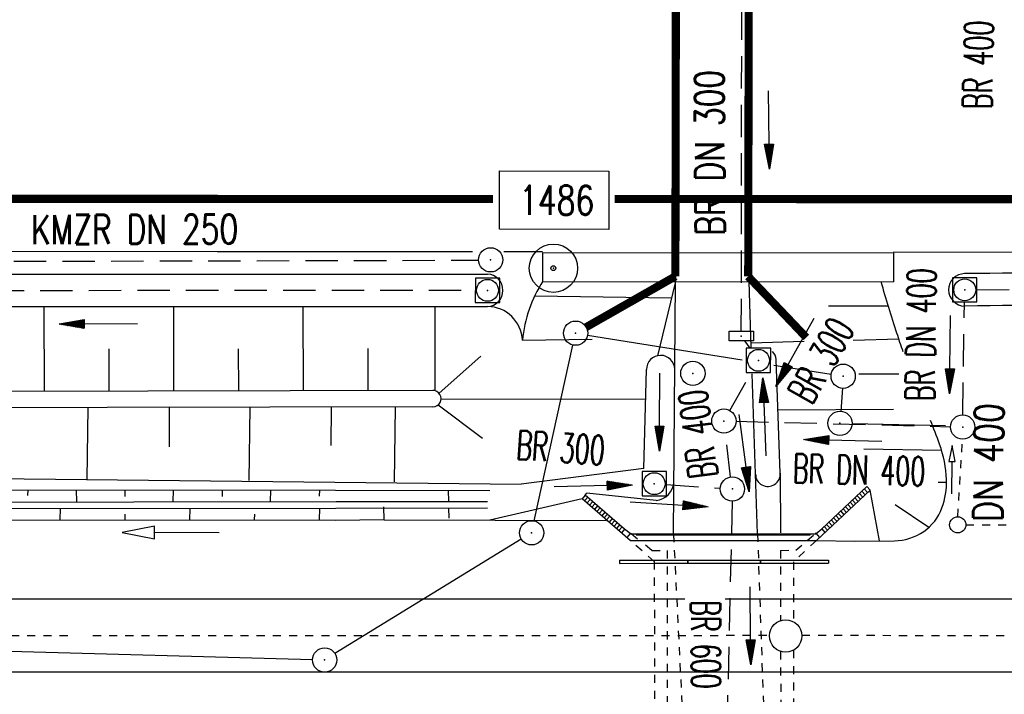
# Model space of a CAD drawing. Extents: x 0 to 1135, y 0 to 420.
# Tile 13 of 55: x 358 to 419, y 175 to 217. Entities that reach past the tile are written whole.
import ezdxf
from ezdxf.enums import TextEntityAlignment as Align

# ---------------------------------------------------------------- set-up
doc = ezdxf.new("R2010")
doc.units = 0
doc.header["$LTSCALE"] = 2
doc.header["$MEASUREMENT"] = 0
for name, pattern in [('ACAD_ISO03W100', [0.5, 0.25, -0.25]), ('ACAD_ISO10W100W', [0.5, 0.25, -0.25]), ('AUSGEZOGEN', [0]), ('GESTRICH-X2', [1.5, 1, -0.5]), ('GESTRICHELT', [0.75, 0.5, -0.25]), ('STRICHLINIEX2', [0.5, 0.25, -0.25])]:
    doc.linetypes.add(name, pattern=pattern)
doc.layers.get('0').update_dxf_attribs({"color": 8, "linetype": 'AUSGEZOGEN'})
for name, color, linetype in [('Bahnachse', 7, 'CONTINUOUS'), ('BAUWOTOP', 250, 'AUSGEZOGEN'), ('BAUWUTOP', 250, 'GESTRICHELT'), ('BOESCHG', 8, 'AUSGEZOGEN'), ('Boeschung', 15, 'CONTINUOUS'), ('FBRTOP', 8, 'AUSGEZOGEN'), ('Gleisachse', 7, 'CONTINUOUS'), ('GRENZL', 8, 'AUSGEZOGEN'), ('GRENZL-BAB', 7, 'AUSGEZOGEN'), ('GRENZP-BAB', 7, 'AUSGEZOGEN'), ('Ingenieurbauwerke', 15, 'CONTINUOUS'), ('KANAL', 200, 'GESTRICH-X2'), ('MULDE', 8, 'AUSGEZOGEN'), ('PFEIL', 200, 'CONTINUOUS'), ('PFEILTOP', 8, 'AUSGEZOGEN'), ('PP', 8, 'AUSGEZOGEN'), ('SCHSYMBOL', 200, 'AUSGEZOGEN'), ('STRASSE', 8, 'AUSGEZOGEN'), ('TEXTO', 200, 'CONTINUOUS'), ('Tiefenentwässerung_und_Sammelle', 15, 'CONTINUOUS')]:
    doc.layers.add(name, color=color, linetype=linetype)
doc.styles.add('ROMANS', font='romans.shx', dxfattribs={"width": 0.8})

# ---------------------------------------------------------------- blocks, each defined once
blk = doc.blocks.new('PKT')
at = {"color": 0}
blk.add_circle((0, 0), 0.15, dxfattribs=at)
blk.add_point((0, 0), dxfattribs=at)
blk = doc.blocks.new('PP')
at = {"color": 0}
blk.add_circle((0, -0.006), 1.493, dxfattribs=at)
blk.add_point((0, 0), dxfattribs=at)
blk = doc.blocks.new('GST')
at = {"color": 0}
blk.add_circle((0, 0), 0.75, dxfattribs=at)
blk.add_point((0, 0), dxfattribs=at)
blk = doc.blocks.new('20')
blk.add_lwpolyline([(-0.754, -0.751), (0.754, -0.751), (0.754, 0.75), (-0.754, 0.75)], close=True)
blk.add_circle((0, 0), 0.676)
blk.add_point((0, 0))
blk = doc.blocks.new('10')
blk.add_blockref('GST', (0, 0))
blk = doc.blocks.new('PFEIL2')
at = {"color": 0}
for p, q in [((0.88, 0.002), (-2.401, -0.012)), ((0.881, -0.271), (0.879, 0.276)), ((0.879, 0.276), (2.429, 0.009)), ((0.911, 0.27), (0.879, 0.265)), ((0.965, 0.261), (0.879, 0.246)), ((1.019, 0.252), (0.879, 0.228)), ((1.073, 0.242), (0.879, 0.209)), ((1.127, 0.233), (0.879, 0.191)), ((1.181, 0.224), (0.879, 0.172)), ((1.235, 0.214), (0.879, 0.154)), ((1.289, 0.205), (0.879, 0.135)), ((1.343, 0.196), (0.879, 0.117)), ((1.397, 0.187), (0.879, 0.098)), ((1.451, 0.177), (0.879, 0.08)), ((1.505, 0.168), (0.879, 0.061)), ((1.559, 0.159), (0.88, 0.043)), ((1.613, 0.149), (0.88, 0.024)), ((1.668, 0.14), (0.88, 0.006)), ((1.722, 0.131), (0.88, -0.013)), ((1.776, 0.121), (0.88, -0.031)), ((1.83, 0.112), (0.88, -0.05)), ((1.884, 0.103), (0.88, -0.068)), ((1.938, 0.094), (0.88, -0.087)), ((1.992, 0.084), (0.88, -0.105)), ((2.046, 0.075), (0.88, -0.124)), ((2.1, 0.066), (0.88, -0.142)), ((2.154, 0.056), (0.88, -0.161)), ((2.208, 0.047), (0.88, -0.179)), ((2.262, 0.038), (0.881, -0.198)), ((2.316, 0.029), (0.881, -0.216)), ((2.37, 0.019), (0.881, -0.235)), ((2.424, 0.01), (0.881, -0.253)), ((2.429, 0.009), (0.881, -0.271))]:
    blk.add_line(p, q, dxfattribs=at)
blk = doc.blocks.new('30')
at = {"color": 0}
for p, q in [((-0.75, -0.29), (-0.75, 0.293)), ((-0.75, 0.293), (0.753, 0.293)), ((0.753, 0.293), (0.753, -0.29)), ((0.753, -0.29), (-0.75, -0.29))]:
    blk.add_line(p, q, dxfattribs=at)
blk.add_point((0, 0), dxfattribs=at)

msp = doc.modelspace()

# ---------------------------------------------------------------- linework, layer by layer
at = {"layer": 'Bahnachse', "linetype": 'ACAD_ISO10W100W'}
for points in [[(347.229, 178.996), (360.853, 179)], [(362.286, 179.001), (366.396, 179.002)], [(366.396, 179.002), (404.067, 179.013)], [(406.062, 179.014), (480.745, 178.986)]]:
    msp.add_lwpolyline(points, dxfattribs=at)
at = {"layer": 'Bahnachse', "linetype": 'Continuous'}
msp.add_circle((405.062, 178.976), 1, dxfattribs=at)
at = {"layer": 'BAUWOTOP'}
for p, q in [((390.048, 202.663), (390.046, 200.874)), ((390.048, 202.663), (411.732, 202.644)), ((411.732, 202.644), (411.73, 200.855)), ((390.046, 200.874), (411.73, 200.855))]:
    msp.add_line(p, q, dxfattribs=at)
at = {"layer": 'BAUWUTOP'}
for p, q in [((398.297, 239.093), (398.271, 200.866)), ((402.81, 200.862), (402.857, 239.098))]:
    msp.add_line(p, q, dxfattribs=at)
at = {"layer": 'BOESCHG'}
for p, q in [((398.271, 200.866), (397.143, 196.283)), ((389.571, 199.991), (398.015, 199.867)), ((359.255, 199.326), (359.268, 194.085)), ((367.255, 199.326), (367.268, 194.104)), ((375.255, 199.326), (375.268, 194.123)), ((383.427, 194.121), (383.427, 199.325)), ((411.406, 199.349), (407.704, 199.353)), ((388.811, 197.248), (393.111, 197.299)), ((406.204, 197.155), (402.937, 197.071)), ((412.055, 197.305), (409.241, 197.232)), ((363.261, 196.71), (363.268, 194.094)), ((371.261, 196.72), (371.268, 194.113)), ((379.261, 196.729), (379.267, 194.132)), ((383.663, 193.969), (386.235, 196.252)), ((412.06, 195.146), (409.575, 195.148)), ((383.788, 193.628), (396.417, 193.608)), ((383.608, 193.25), (386.341, 191.19)), ((411.717, 192.959), (404.591, 192.925)), ((414.688, 190.435), (409.889, 190.505)), ((404.73, 189.035), (404.751, 185.352)), ((410.851, 184.841), (410.288, 187.978)), ((414.998, 188.444), (414.479, 188.451)), ((413.899, 185.673), (411.827, 187.081))]:
    msp.add_line(p, q, dxfattribs=at)
for points in [[(412.324, 196.528, -0.007277), (411.935, 197.67, -0.008512), (410.96, 200.855)], [(383.267, 194.143), (312.844, 193.976, -0.003512), (283.394, 194.117, 0.003344), (252.461, 194.276, 0.001918), (231.425, 194.163, -0.002237), (213.39, 194.077, -0.000633), (179.842, 194.111, 0.00068), (148.632, 194.139, 0.000097), (110.728, 194.114, -0.000196), (92, 194.105, -0.000051), (56.716, 194.107, 0.000045), (25, 194.108, 0.000035)], [(383.285, 193.131), (312.843, 192.976, -0.003512), (283.393, 193.117, 0.003344), (252.462, 193.276, 0.001917), (231.426, 193.163, -0.002237), (213.392, 193.077, -0.000633), (179.843, 193.111, 0.00068), (148.632, 193.139, 0.000097), (110.728, 193.114, -0.000196), (92, 193.105, -0.000051), (56.716, 193.107, 0.000045), (25, 193.108, 0.000035)], [(406.967, 184.879), (409.345, 184.823), (411.776, 184.853, 0.148978), (413.592, 185.43, 0.154795), (414.717, 186.882, 0.097889), (414.995, 188.63, 0.077318), (414.569, 190.822, 0.009366), (414.008, 192.29, -0.010094)]]:
    msp.add_lwpolyline(points, format="xyb", dxfattribs=at)
for centre, radius, start, end in [((396.849, 196.496), 8.073, 147.06774, 174.65855), ((386.633, 197.145), 2.18, 2.7012, 89.43232), ((383.281, 193.637), 0.506, 270.35398, 91.57931)]:
    msp.add_arc(centre, radius, start, end, dxfattribs=at)
at = {"layer": 'Boeschung', "linetype": 'Continuous'}
for p, q in [((380.919, 188.494), (380.969, 193.126)), ((377.27, 187.976), (386.794, 187.969)), ((377.302, 187.275), (386.655, 187.287)), ((377.292, 186.875), (386.655, 186.887)), ((380.275, 186.151), (393.978, 186.102))]:
    msp.add_line(p, q, dxfattribs=at)
at = {"layer": 'Boeschung'}
msp.add_line((392.493, 187.455), (386.795, 186.128), dxfattribs=at)
at = {"layer": 'Boeschung', "linetype": 'Continuous'}
for points in [[(361.932, 188.659), (361.989, 193.084)], [(366.99, 193.095), (366.985, 190.656)], [(371.933, 188.573), (371.993, 193.106)], [(376.993, 193.117), (376.988, 190.747)], [(347.293, 188.335), (352.281, 188.742), (388.731, 188.353)], [(347.293, 188.075), (352.262, 187.993), (377.27, 187.976)], [(358.264, 187.995), (358.256, 187.645)], [(361.297, 187.27), (361.265, 187.971)], [(364.266, 187.997), (364.256, 187.597)], [(367.249, 187.273), (367.266, 187.973)], [(370.268, 187.999), (370.258, 187.599)], [(373.251, 187.275), (373.268, 187.975)], [(376.27, 188.001), (376.26, 187.601)], [(384.264, 187.284), (384.254, 187.971)], [(347.293, 187.375), (352.294, 187.242), (377.302, 187.275)], [(347.293, 186.814), (352.284, 186.842), (377.292, 186.875)], [(360.269, 186.145), (360.286, 186.844)], [(368.272, 186.147), (368.289, 186.847)], [(376.274, 186.15), (376.291, 186.85)], [(380.275, 186.151), (380.245, 186.952)], [(384.279, 186.252), (384.27, 186.884)], [(347.293, 186.115), (352.267, 186.142), (377.274, 186.125), (380.275, 186.165)], [(364.27, 186.146), (364.279, 186.496)], [(372.273, 186.149), (372.282, 186.498)], [(370.085, 185.341), (366.085, 185.364), (366.088, 185.764), (364.086, 185.375), (366.083, 184.964), (366.085, 185.364)]]:
    msp.add_lwpolyline(points, dxfattribs=at)
at = {"layer": 'FBRTOP', "const_width": 0.5}
for points in [[(25, 206.124), (69.951, 206.105), (244.95, 206.03), (369.95, 205.976), (386.99, 205.969)], [(394.5, 205.966), (544.95, 205.901), (744.95, 205.815), (869.951, 205.762), (950, 205.728)]]:
    msp.add_lwpolyline(points, dxfattribs=at)
at = {"layer": 'FBRTOP'}
for points in [[(345.327, 202.737), (369.949, 202.726), (385.733, 202.72)], [(387.66, 202.719), (390.048, 202.718)], [(411.725, 202.708), (544.949, 202.651), (744.949, 202.565), (869.949, 202.512), (950, 202.478)]]:
    msp.add_lwpolyline(points, dxfattribs=at)
at = {"layer": 'Gleisachse', "linetype": 'Continuous'}
for p, q in [((398.848, 181.24), (347.229, 181.246)), ((696.291, 181.201), (401.336, 181.239)), ((696.29, 176.701), (347.228, 176.746))]:
    msp.add_line(p, q, dxfattribs=at)
at = {"layer": 'GRENZL'}
for p, q in [((392.833, 197.561), (402.374, 196.025)), ((404.335, 195.709), (407.876, 195.139))]:
    msp.add_line(p, q, dxfattribs=at)
at = {"layer": 'GRENZL-BAB'}
for p, q in [((409.17, 192.098), (414.943, 191.975)), ((304.914, 179.51), (375.844, 177.514))]:
    msp.add_line(p, q, dxfattribs=at)
at = {"layer": 'GRENZL-BAB', "const_width": 0.5}
for points in [[(398.324, 238.784), (398.255, 201.191)], [(402.751, 201.182), (402.825, 238.783)], [(398.255, 201.191), (392.744, 198.052)], [(402.751, 201.182), (406.338, 197.413)]]:
    msp.add_lwpolyline(points, dxfattribs=at)
at = {"layer": 'GRENZL-BAB'}
for points in [[(389.54, 186.079), (391.931, 196.948)], [(408.566, 194.272), (408.47, 192.862)], [(388.74, 184.954), (377.233, 177.885)]]:
    msp.add_lwpolyline(points, dxfattribs=at)
at = {"layer": 'Ingenieurbauwerke', "linetype": 'Continuous'}
for p, q in [((410.288, 187.978), (406.967, 184.879)), ((410.084, 188.197), (407.295, 185.595)), ((409.778, 187.911), (409.982, 187.692)), ((409.924, 188.048), (410.128, 187.829)), ((410.084, 188.197), (410.288, 187.978)), ((392.689, 187.681), (392.493, 187.455)), ((395.461, 184.876), (392.493, 187.455)), ((392.846, 187.545), (392.649, 187.319)), ((395.109, 185.579), (392.689, 187.681)), ((392.997, 187.414), (392.8, 187.188)), ((393.148, 187.283), (392.951, 187.057)), ((409.193, 187.366), (409.397, 187.146)), ((409.339, 187.502), (409.544, 187.283)), ((409.485, 187.639), (409.69, 187.419)), ((409.631, 187.775), (409.836, 187.556)), ((393.299, 187.152), (393.102, 186.925)), ((393.45, 187.021), (393.253, 186.794)), ((393.601, 186.89), (393.404, 186.663)), ((393.752, 186.758), (393.555, 186.532)), ((408.462, 186.684), (408.666, 186.464)), ((408.608, 186.82), (408.812, 186.601)), ((408.754, 186.956), (408.959, 186.737)), ((408.9, 187.093), (409.105, 186.873)), ((409.046, 187.229), (409.251, 187.01)), ((393.903, 186.627), (393.706, 186.401)), ((394.054, 186.496), (393.857, 186.27)), ((394.205, 186.365), (394.008, 186.138)), ((394.356, 186.234), (394.159, 186.007)), ((394.507, 186.103), (394.31, 185.876)), ((407.877, 186.138), (408.081, 185.918)), ((408.023, 186.274), (408.227, 186.055)), ((408.169, 186.411), (408.374, 186.191)), ((408.315, 186.547), (408.52, 186.328)), ((394.658, 185.971), (394.461, 185.745)), ((394.809, 185.84), (394.612, 185.614)), ((394.96, 185.709), (394.763, 185.483)), ((395.109, 185.579), (394.92, 185.346)), ((395.459, 185.296), (395.111, 185.578)), ((406.955, 185.299), (407.295, 185.595)), ((407.295, 185.595), (407.492, 185.368)), ((407.438, 185.728), (407.643, 185.509)), ((407.584, 185.865), (407.789, 185.645)), ((407.73, 186.001), (407.935, 185.782)), ((395.459, 185.296), (395.26, 185.05)), ((395.459, 185.296), (395.534, 185.296)), ((395.461, 184.876), (396.037, 184.876)), ((395.468, 185.276), (406.946, 185.279)), ((395.828, 185.235), (406.574, 185.238)), ((395.828, 185.235), (395.828, 185.215)), ((395.828, 185.215), (406.574, 185.219)), ((396.047, 184.876), (396.037, 184.876)), ((396.047, 184.876), (406.967, 184.879)), ((406.403, 184.879), (406.412, 184.879)), ((406.574, 185.219), (406.574, 185.238)), ((406.955, 185.299), (406.882, 185.299)), ((406.955, 185.299), (407.163, 185.061)), ((394.804, 183.66), (398.994, 183.662)), ((394.804, 183.66), (394.805, 183.46)), ((398.994, 183.662), (398.994, 183.462)), ((399.014, 183.662), (403.494, 183.663)), ((399.014, 183.662), (399.014, 183.462)), ((403.494, 183.663), (403.494, 183.463)), ((403.514, 183.663), (407.708, 183.664)), ((403.514, 183.663), (403.514, 183.463)), ((407.708, 183.664), (407.708, 183.464)), ((394.805, 183.46), (396.954, 183.461)), ((396.954, 183.461), (397.754, 183.461)), ((397.754, 183.461), (398.994, 183.462)), ((399.014, 183.462), (403.494, 183.463)), ((403.514, 183.463), (404.754, 183.463)), ((404.754, 183.463), (405.554, 183.464)), ((405.554, 183.464), (407.708, 183.464))]:
    msp.add_line(p, q, dxfattribs=at)
at = {"layer": 'Ingenieurbauwerke', "linetype": 'ACAD_ISO03W100'}
for p, q in [((392.689, 187.681), (392.783, 187.788)), ((396.954, 183.579), (395.461, 184.876)), ((395.534, 185.296), (396.047, 184.876)), ((396.808, 184.261), (396.037, 184.876)), ((398.137, 185.276), (398.757, 172.747)), ((403.328, 185.278), (403.757, 172.748)), ((406.967, 184.879), (405.554, 183.56)), ((405.691, 184.264), (406.412, 184.879)), ((406.403, 184.879), (406.882, 185.299)), ((396.808, 184.261), (397.754, 184.261)), ((397.754, 184.261), (397.757, 173.761)), ((404.754, 184.263), (405.691, 184.264)), ((404.754, 184.263), (404.755, 179.927)), ((396.954, 183.579), (396.957, 174.444)), ((405.554, 183.56), (405.555, 179.846)), ((404.756, 178.024), (404.757, 173.763)), ((405.556, 178.106), (405.557, 174.467))]:
    msp.add_line(p, q, dxfattribs=at)
at = {"layer": 'KANAL'}
for p, q in [((402.327, 197.794), (402.382, 242.204)), ((345.408, 202.095), (386.1, 202.188)), ((335.032, 200.317), (385.915, 200.334)), ((416.874, 200.361), (450.956, 200.581)), ((415.996, 192.628), (416.108, 199.603)), ((402.532, 197.211), (402.857, 196.75)), ((401.617, 192.908), (403.009, 195.353)), ((402.001, 192.239), (415.246, 191.897)), ((401.667, 188.796), (401.347, 191.49)), ((397.681, 188.322), (401.043, 188.102)), ((401.76, 187.306), (401.404, 172.001))]:
    msp.add_line(p, q, dxfattribs=at)
at = {"layer": 'MULDE'}
for p, q in [((404.73, 189.035), (404.479, 196.053)), ((396.304, 189.319), (396.465, 195.433)), ((396.304, 189.319), (388.731, 188.353)), ((397.061, 187.342), (392.783, 187.788))]:
    msp.add_line(p, q, dxfattribs=at)
for points in [[(345.139, 201.323, -0.000066), (351.828, 201.325, -0.000087), (386.655, 201.325)], [(454.144, 201.565, 0.000015), (451.715, 201.58, 0.003091), (440.997, 201.579, 0.001331), (416.116, 201.357)], [(25, 199.337, 0.000001), (27.106, 199.337, 0.001327), (67.881, 199.452, -0.005912), (77.036, 199.393, -0.119126), (78.103, 199.115, 0.101923), (79.333, 198.749, 0.020846), (81.639, 198.646, 0.007853), (87.764, 198.725, 0.000725), (92.525, 198.868, 0.001914), (94.33, 198.932, 0.01314), (99.378, 199.263, -0.015551), (103.644, 199.522, -0.017021), (112.525, 199.482, 0.010371), (127.096, 199.222, 0.000072), (154.741, 199.307, -0.000088), (177.247, 199.376, -0.000024), (218.788, 199.493, -0.000092), (229.666, 199.521, -0.003322), (253.735, 199.419, 0.002822), (282.076, 199.27, 0.000129), (286.413, 199.273, -0.000012), (334.293, 199.315, -0.000172), (351.828, 199.325, -0.000087), (386.655, 199.325)], [(452.223, 199.577, 0.000003), (451.715, 199.58, 0.003091), (441.002, 199.579, 0.001331), (416.129, 199.357)]]:
    msp.add_lwpolyline(points, format="xyb", dxfattribs=at)
for centre, radius, start, end in [((386.605, 200.325), 1.001, 272.88142, 87.1389), ((416.126, 200.357), 1, 90.55823, 270.15742), ((403.726, 196.002), 0.754, 3.88599, 46.79031), ((397.345, 195.427), 0.88, 1.6563, 179.59484), ((403.969, 188.973), 0.763, 179.71213, 4.67348), ((396.959, 188.546), 1.208, 274.84492, 356.83299)]:
    msp.add_arc(centre, radius, start, end, dxfattribs=at)
at = {"layer": 'PP', "flags": 128}
msp.add_lwpolyline([(387.388, 204.102), (387.395, 207.702), (394.145, 207.689), (394.138, 204.089)], close=True, dxfattribs=at)
at = {"layer": 'STRASSE'}
for p, q in [((398.137, 185.276), (398.271, 200.866)), ((402.944, 196.815), (402.81, 200.862)), ((403.328, 185.278), (402.999, 195.176))]:
    msp.add_line(p, q, dxfattribs=at)
at = {"layer": 'Tiefenentwässerung_und_Sammelle', "linetype": 'STRICHLINIEX2'}
msp.add_line((415.697, 186.338), (415.986, 191.13), dxfattribs=at)
at = {"layer": 'Tiefenentwässerung_und_Sammelle', "linetype": 'Continuous'}
msp.add_lwpolyline([(415.33, 187.746), (415.341, 189.746), (415.541, 189.745), (415.347, 190.746), (415.141, 189.747), (415.341, 189.746)], dxfattribs=at)
at = {"layer": 'Tiefenentwässerung_und_Sammelle', "linetype": 'ACAD_ISO03W100'}
msp.add_lwpolyline([(416.191, 185.838), (427.282, 185.842), (451.946, 185.825)], dxfattribs=at)
at = {"layer": 'Tiefenentwässerung_und_Sammelle', "linetype": 'Continuous'}
msp.add_circle((415.691, 185.838), 0.5, dxfattribs=at)

# ---------------------------------------------------------------- block references
at = {"layer": 'GRENZP-BAB'}
for p in [(392.092, 197.68), (408.616, 195.02), (408.42, 192.113), (389.379, 185.346), (376.594, 177.492)]:
    msp.add_blockref('GST', p, dxfattribs=at)
at = {"layer": 'PFEIL'}
for p, rotation in [((404.033, 210.243), 270.3610354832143), ((362.631, 198.256), 180.010135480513), ((405.652, 196.504), 240.3356354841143), ((415.219, 196.361), 269.1649354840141), ((402.505, 190.276), 277.1783354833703), ((408.599, 191.064), 178.5679354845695), ((397.859, 187.099), 356.1600354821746), ((402.895, 179.611), 270.3610354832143)]:
    msp.add_blockref('PFEIL2', p, dxfattribs=dict(at, rotation=rotation))
at = {"layer": 'PFEILTOP'}
for p, rotation in [((397.283, 192.816), 269.4939009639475), ((403.754, 192.498), 91.93067865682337), ((393.176, 188.244), 0.8877739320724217)]:
    msp.add_blockref('PFEIL2', p, dxfattribs=dict(at, rotation=rotation))
at = {"layer": 'PP', "rotation": 61.59653548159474}
for name in ['PP', 'PKT']:
    msp.add_blockref(name, (390.72, 201.694), dxfattribs=at)
at = {"layer": 'SCHSYMBOL'}
for name, p, rotation in [('10', (386.845, 202.209), 359.9754354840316), ('20', (386.655, 200.325), 359.9754354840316), ('20', (416.123, 200.357), 359.9754354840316), ('30', (402.327, 197.501), 359.9754354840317), ('20', (403.385, 196), 359.9754354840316), ('10', (399.334, 195.196), 359.9754354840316), ('10', (401.249, 192.248), 359.9754354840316), ('10', (415.999, 191.88), 359.9754354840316), ('20', (396.948, 188.38), 359.9754354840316), ('10', (401.777, 188.055), 359.9754354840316)]:
    msp.add_blockref(name, p, dxfattribs=dict(at, rotation=rotation))

# ---------------------------------------------------------------- texts
at = {"layer": 'PP', "style": 'ROMANS', "width": 0.75}
msp.add_text('1486', height=1.8, rotation=359.88947, dxfattribs=at).set_placement((393.24, 204.991), align=Align.RIGHT)
at = {"layer": 'TEXTO', "style": 'ROMANS'}
for s, rotation, width, p in [('BR 400', 88.77234, 0.6, (417.85, 214.24)), ('BR DN 300', 90.36104, 0.75, (401.277, 208.825)), ('KMZR DN 250', 0.15924, 0.75, (364.866, 203.193)), ('BR DN 400', 89.16494, 0.6, (414.313, 197.573)), ('BR 300', 60.33564, 0.6, (408.027, 195.549)), ('BR 400', 97.17834, 0.6, (400.543, 191.557)), ('BR 300', 356.16004, 0.6, (391.114, 189.709)), ('BR DN 400', 358.56794, 0.6, (409.574, 188.331)), ('BR 600', 270.36104, 0.6, (399.23, 178.441))]:
    msp.add_text(s, height=1.8, rotation=rotation, dxfattribs=dict(at, width=width)).set_placement(p, align=Align.CENTER)
at = {"layer": 'Tiefenentwässerung_und_Sammelle', "linetype": 'Continuous', "style": 'ROMANS', "oblique": 360, "width": 0.8}
msp.add_text('DN 400', height=1.8, rotation=89.27653, dxfattribs=at).set_placement((418.445, 186.009))

doc.saveas('drawing.dxf')
